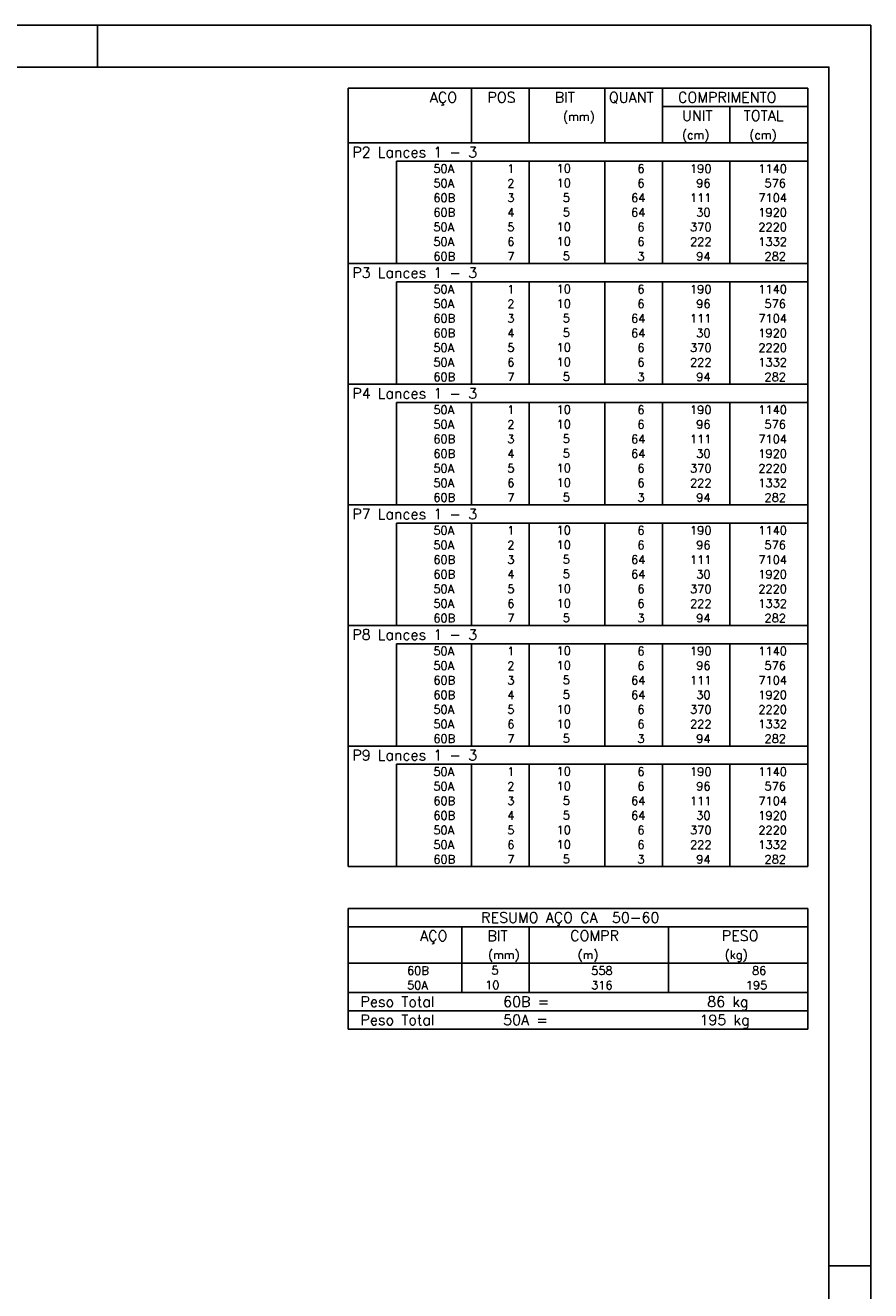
# Model space of a CAD drawing. Extents: x 0 to 84.1, y 0 to 59.4.
# Tile 7 of 7: x 63.9 to 84.1, y 29.1 to 59.4. Entities that reach past the tile are written whole.
import ezdxf

# ---------------------------------------------------------------- set-up
doc = ezdxf.new("R2010")
doc.units = 0
doc.header["$MEASUREMENT"] = 0
doc.layers.add('2', color=2, linetype='CONTINUOUS')
doc.styles.get("Standard").update_dxf_attribs({"font": 'ROMANS.SHX'})

msp = doc.modelspace()

# ---------------------------------------------------------------- linework, layer by layer
at = {"layer": '2', "linetype": 'Continuous'}
for p, q in [((84.100006, 59.400002), (0, 59.400002)), ((65.600006, 58.400002), (65.600006, 59.400002)), ((84.100006, 0), (84.100006, 59.400002)), ((71.6, 57.895003), (71.6, 56.582503)), ((71.6, 57.895003), (82.6, 57.895003)), ((74.55, 56.582503), (74.55, 57.895003)), ((75.93, 56.582503), (75.93, 57.895003)), ((77.74, 56.582503), (77.74, 57.895003)), ((79.12, 56.582503), (79.12, 57.895003)), ((82.6, 57.895003), (82.6, 56.582503)), ((79.12, 57.457503), (82.6, 57.457503)), ((80.73, 56.582503), (80.73, 57.457503)), ((71.6, 56.582503), (82.6, 56.582503)), ((71.6, 56.145003), (71.6, 56.582503)), ((71.6, 56.582503), (82.6, 56.582503)), ((82.6, 56.145003), (82.6, 56.582503)), ((71.6, 55.795003), (71.6, 56.145003)), ((82.6, 56.145003), (72.75, 56.145003)), ((72.75, 56.145003), (72.75, 55.795003)), ((74.55, 56.145003), (74.55, 55.795003)), ((75.93, 56.145003), (75.93, 55.795003)), ((77.74, 56.145003), (77.74, 55.795003)), ((79.12, 56.145003), (79.12, 55.795003)), ((80.73, 56.145003), (80.73, 55.795003)), ((82.6, 55.795003), (82.6, 56.145003)), ((71.6, 55.445003), (71.6, 55.795003)), ((72.75, 55.795003), (72.75, 55.445003)), ((74.55, 55.795003), (74.55, 55.445003)), ((75.93, 55.795003), (75.93, 55.445003)), ((77.74, 55.795003), (77.74, 55.445003)), ((79.12, 55.795003), (79.12, 55.445003)), ((80.73, 55.795003), (80.73, 55.445003)), ((82.6, 55.445003), (82.6, 55.795003)), ((71.6, 55.095004), (71.6, 55.445003)), ((72.75, 55.445003), (72.75, 55.095004)), ((74.55, 55.445003), (74.55, 55.095004)), ((75.93, 55.445003), (75.93, 55.095004)), ((77.74, 55.445003), (77.74, 55.095004)), ((79.12, 55.445003), (79.12, 55.095004)), ((80.73, 55.445003), (80.73, 55.095004)), ((82.6, 55.095004), (82.6, 55.445003)), ((71.6, 54.745004), (71.6, 55.095004)), ((72.75, 55.095004), (72.75, 54.745004)), ((74.55, 55.095004), (74.55, 54.745004)), ((75.93, 55.095004), (75.93, 54.745004)), ((77.74, 55.095004), (77.74, 54.745004)), ((79.12, 55.095004), (79.12, 54.745004)), ((80.73, 55.095004), (80.73, 54.745004)), ((82.6, 54.745004), (82.6, 55.095004)), ((71.6, 54.395004), (71.6, 54.745004)), ((72.75, 54.745004), (72.75, 54.395004)), ((74.55, 54.745004), (74.55, 54.395004)), ((75.93, 54.745004), (75.93, 54.395004)), ((77.74, 54.745004), (77.74, 54.395004)), ((79.12, 54.745004), (79.12, 54.395004)), ((80.73, 54.745004), (80.73, 54.395004)), ((82.6, 54.395004), (82.6, 54.745004)), ((71.6, 54.045004), (71.6, 54.395004)), ((72.75, 54.395004), (72.75, 54.045004)), ((74.55, 54.395004), (74.55, 54.045004)), ((75.93, 54.395004), (75.93, 54.045004)), ((77.74, 54.395004), (77.74, 54.045004)), ((79.12, 54.395004), (79.12, 54.045004)), ((80.73, 54.395004), (80.73, 54.045004)), ((82.6, 54.045004), (82.6, 54.395004)), ((71.6, 53.695004), (71.6, 54.045004)), ((72.75, 54.045004), (72.75, 53.695004)), ((74.55, 54.045004), (74.55, 53.695004)), ((75.93, 54.045004), (75.93, 53.695004)), ((77.74, 54.045004), (77.74, 53.695004)), ((79.12, 54.045004), (79.12, 53.695004)), ((80.73, 54.045004), (80.73, 53.695004)), ((82.6, 53.695004), (82.6, 54.045004)), ((71.6, 53.257504), (71.6, 53.695004)), ((71.6, 53.695004), (82.6, 53.695004)), ((82.6, 53.257504), (82.6, 53.695004)), ((71.6, 52.907504), (71.6, 53.257504)), ((82.6, 53.257504), (72.75, 53.257504)), ((72.75, 53.257504), (72.75, 52.907504)), ((74.55, 53.257504), (74.55, 52.907504)), ((75.93, 53.257504), (75.93, 52.907504)), ((77.74, 53.257504), (77.74, 52.907504)), ((79.12, 53.257504), (79.12, 52.907504)), ((80.73, 53.257504), (80.73, 52.907504)), ((82.6, 52.907504), (82.6, 53.257504)), ((71.6, 52.557504), (71.6, 52.907504)), ((72.75, 52.907504), (72.75, 52.557504)), ((74.55, 52.907504), (74.55, 52.557504)), ((75.93, 52.907504), (75.93, 52.557504)), ((77.74, 52.907504), (77.74, 52.557504)), ((79.12, 52.907504), (79.12, 52.557504)), ((80.73, 52.907504), (80.73, 52.557504)), ((82.6, 52.557504), (82.6, 52.907504)), ((71.6, 52.207504), (71.6, 52.557504)), ((72.75, 52.557504), (72.75, 52.207504)), ((74.55, 52.557504), (74.55, 52.207504)), ((75.93, 52.557504), (75.93, 52.207504)), ((77.74, 52.557504), (77.74, 52.207504)), ((79.12, 52.557504), (79.12, 52.207504)), ((80.73, 52.557504), (80.73, 52.207504)), ((82.6, 52.207504), (82.6, 52.557504)), ((71.6, 51.857504), (71.6, 52.207504)), ((72.75, 52.207504), (72.75, 51.857504)), ((74.55, 52.207504), (74.55, 51.857504)), ((75.93, 52.207504), (75.93, 51.857504)), ((77.74, 52.207504), (77.74, 51.857504)), ((79.12, 52.207504), (79.12, 51.857504)), ((80.73, 52.207504), (80.73, 51.857504)), ((82.6, 51.857504), (82.6, 52.207504)), ((71.6, 51.507504), (71.6, 51.857504)), ((72.75, 51.857504), (72.75, 51.507504)), ((74.55, 51.857504), (74.55, 51.507504)), ((75.93, 51.857504), (75.93, 51.507504)), ((77.74, 51.857504), (77.74, 51.507504)), ((79.12, 51.857504), (79.12, 51.507504)), ((80.73, 51.857504), (80.73, 51.507504)), ((82.6, 51.507504), (82.6, 51.857504)), ((71.6, 51.157504), (71.6, 51.507504)), ((72.75, 51.507504), (72.75, 51.157504)), ((74.55, 51.507504), (74.55, 51.157504)), ((75.93, 51.507504), (75.93, 51.157504)), ((77.74, 51.507504), (77.74, 51.157504)), ((79.12, 51.507504), (79.12, 51.157504)), ((80.73, 51.507504), (80.73, 51.157504)), ((82.6, 51.157504), (82.6, 51.507504)), ((71.6, 50.807505), (71.6, 51.157504)), ((72.75, 51.157504), (72.75, 50.807505)), ((74.55, 51.157504), (74.55, 50.807505)), ((75.93, 51.157504), (75.93, 50.807505)), ((77.74, 51.157504), (77.74, 50.807505)), ((79.12, 51.157504), (79.12, 50.807505)), ((80.73, 51.157504), (80.73, 50.807505)), ((82.6, 50.807505), (82.6, 51.157504)), ((71.6, 50.370005), (71.6, 50.807505)), ((71.6, 50.807505), (82.6, 50.807505)), ((82.6, 50.370005), (82.6, 50.807505)), ((71.6, 50.020005), (71.6, 50.370005)), ((82.6, 50.370005), (72.75, 50.370005)), ((72.75, 50.370005), (72.75, 50.020005)), ((74.55, 50.370005), (74.55, 50.020005)), ((75.93, 50.370005), (75.93, 50.020005)), ((77.74, 50.370005), (77.74, 50.020005)), ((79.12, 50.370005), (79.12, 50.020005)), ((80.73, 50.370005), (80.73, 50.020005)), ((82.6, 50.020005), (82.6, 50.370005)), ((71.6, 49.670005), (71.6, 50.020005)), ((72.75, 50.020005), (72.75, 49.670005)), ((74.55, 50.020005), (74.55, 49.670005)), ((75.93, 50.020005), (75.93, 49.670005)), ((77.74, 50.020005), (77.74, 49.670005)), ((79.12, 50.020005), (79.12, 49.670005)), ((80.73, 50.020005), (80.73, 49.670005)), ((82.6, 49.670005), (82.6, 50.020005)), ((71.6, 49.320005), (71.6, 49.670005)), ((72.75, 49.670005), (72.75, 49.320005)), ((74.55, 49.670005), (74.55, 49.320005)), ((75.93, 49.670005), (75.93, 49.320005)), ((77.74, 49.670005), (77.74, 49.320005)), ((79.12, 49.670005), (79.12, 49.320005)), ((80.73, 49.670005), (80.73, 49.320005)), ((82.6, 49.320005), (82.6, 49.670005)), ((71.6, 48.970005), (71.6, 49.320005)), ((72.75, 49.320005), (72.75, 48.970005)), ((74.55, 49.320005), (74.55, 48.970005)), ((75.93, 49.320005), (75.93, 48.970005)), ((77.74, 49.320005), (77.74, 48.970005)), ((79.12, 49.320005), (79.12, 48.970005)), ((80.73, 49.320005), (80.73, 48.970005)), ((82.6, 48.970005), (82.6, 49.320005)), ((71.6, 48.620005), (71.6, 48.970005)), ((72.75, 48.970005), (72.75, 48.620005)), ((74.55, 48.970005), (74.55, 48.620005)), ((75.93, 48.970005), (75.93, 48.620005)), ((77.74, 48.970005), (77.74, 48.620005)), ((79.12, 48.970005), (79.12, 48.620005)), ((80.73, 48.970005), (80.73, 48.620005)), ((82.6, 48.620005), (82.6, 48.970005)), ((71.6, 48.270005), (71.6, 48.620005)), ((72.75, 48.620005), (72.75, 48.270005)), ((74.55, 48.620005), (74.55, 48.270005)), ((75.93, 48.620005), (75.93, 48.270005)), ((77.74, 48.620005), (77.74, 48.270005)), ((79.12, 48.620005), (79.12, 48.270005)), ((80.73, 48.620005), (80.73, 48.270005)), ((82.6, 48.270005), (82.6, 48.620005)), ((71.6, 47.920005), (71.6, 48.270005)), ((72.75, 48.270005), (72.75, 47.920005)), ((74.55, 48.270005), (74.55, 47.920005)), ((75.93, 48.270005), (75.93, 47.920005)), ((77.74, 48.270005), (77.74, 47.920005)), ((79.12, 48.270005), (79.12, 47.920005)), ((80.73, 48.270005), (80.73, 47.920005)), ((82.6, 47.920005), (82.6, 48.270005)), ((71.6, 47.482505), (71.6, 47.920005)), ((71.6, 47.920005), (82.6, 47.920005)), ((82.6, 47.482505), (82.6, 47.920005)), ((71.6, 47.132505), (71.6, 47.482505)), ((82.6, 47.482505), (72.75, 47.482505)), ((72.75, 47.482505), (72.75, 47.132505)), ((74.55, 47.482505), (74.55, 47.132505)), ((75.93, 47.482505), (75.93, 47.132505)), ((77.74, 47.482505), (77.74, 47.132505)), ((79.12, 47.482505), (79.12, 47.132505)), ((80.73, 47.482505), (80.73, 47.132505)), ((82.6, 47.132505), (82.6, 47.482505)), ((71.6, 46.782505), (71.6, 47.132505)), ((72.75, 47.132505), (72.75, 46.782505)), ((74.55, 47.132505), (74.55, 46.782505)), ((75.93, 47.132505), (75.93, 46.782505)), ((77.74, 47.132505), (77.74, 46.782505)), ((79.12, 47.132505), (79.12, 46.782505)), ((80.73, 47.132505), (80.73, 46.782505)), ((82.6, 46.782505), (82.6, 47.132505)), ((71.6, 46.432506), (71.6, 46.782505)), ((72.75, 46.782505), (72.75, 46.432506)), ((74.55, 46.782505), (74.55, 46.432506)), ((75.93, 46.782505), (75.93, 46.432506)), ((77.74, 46.782505), (77.74, 46.432506)), ((79.12, 46.782505), (79.12, 46.432506)), ((80.73, 46.782505), (80.73, 46.432506)), ((82.6, 46.432506), (82.6, 46.782505)), ((71.6, 46.082506), (71.6, 46.432506)), ((72.75, 46.432506), (72.75, 46.082506)), ((74.55, 46.432506), (74.55, 46.082506)), ((75.93, 46.432506), (75.93, 46.082506)), ((77.74, 46.432506), (77.74, 46.082506)), ((79.12, 46.432506), (79.12, 46.082506)), ((80.73, 46.432506), (80.73, 46.082506)), ((82.6, 46.082506), (82.6, 46.432506)), ((71.6, 45.732506), (71.6, 46.082506)), ((72.75, 46.082506), (72.75, 45.732506)), ((74.55, 46.082506), (74.55, 45.732506)), ((75.93, 46.082506), (75.93, 45.732506)), ((77.74, 46.082506), (77.74, 45.732506)), ((79.12, 46.082506), (79.12, 45.732506)), ((80.73, 46.082506), (80.73, 45.732506)), ((82.6, 45.732506), (82.6, 46.082506)), ((71.6, 45.382506), (71.6, 45.732506)), ((72.75, 45.732506), (72.75, 45.382506)), ((74.55, 45.732506), (74.55, 45.382506)), ((75.93, 45.732506), (75.93, 45.382506)), ((77.74, 45.732506), (77.74, 45.382506)), ((79.12, 45.732506), (79.12, 45.382506)), ((80.73, 45.732506), (80.73, 45.382506)), ((82.6, 45.382506), (82.6, 45.732506)), ((71.6, 45.032506), (71.6, 45.382506)), ((72.75, 45.382506), (72.75, 45.032506)), ((74.55, 45.382506), (74.55, 45.032506)), ((75.93, 45.382506), (75.93, 45.032506)), ((77.74, 45.382506), (77.74, 45.032506)), ((79.12, 45.382506), (79.12, 45.032506)), ((80.73, 45.382506), (80.73, 45.032506)), ((82.6, 45.032506), (82.6, 45.382506)), ((71.6, 44.595006), (71.6, 45.032506)), ((71.6, 45.032506), (82.6, 45.032506)), ((82.6, 44.595006), (82.6, 45.032506)), ((71.6, 44.245006), (71.6, 44.595006)), ((82.6, 44.595006), (72.75, 44.595006)), ((72.75, 44.595006), (72.75, 44.245006)), ((74.55, 44.595006), (74.55, 44.245006)), ((75.93, 44.595006), (75.93, 44.245006)), ((77.74, 44.595006), (77.74, 44.245006)), ((79.12, 44.595006), (79.12, 44.245006)), ((80.73, 44.595006), (80.73, 44.245006)), ((82.6, 44.245006), (82.6, 44.595006)), ((71.6, 43.895006), (71.6, 44.245006)), ((72.75, 44.245006), (72.75, 43.895006)), ((74.55, 44.245006), (74.55, 43.895006)), ((75.93, 44.245006), (75.93, 43.895006)), ((77.74, 44.245006), (77.74, 43.895006)), ((79.12, 44.245006), (79.12, 43.895006)), ((80.73, 44.245006), (80.73, 43.895006)), ((82.6, 43.895006), (82.6, 44.245006)), ((71.6, 43.545006), (71.6, 43.895006)), ((72.75, 43.895006), (72.75, 43.545006)), ((74.55, 43.895006), (74.55, 43.545006)), ((75.93, 43.895006), (75.93, 43.545006)), ((77.74, 43.895006), (77.74, 43.545006)), ((79.12, 43.895006), (79.12, 43.545006)), ((80.73, 43.895006), (80.73, 43.545006)), ((82.6, 43.545006), (82.6, 43.895006)), ((71.6, 43.195006), (71.6, 43.545006)), ((72.75, 43.545006), (72.75, 43.195006)), ((74.55, 43.545006), (74.55, 43.195006)), ((75.93, 43.545006), (75.93, 43.195006)), ((77.74, 43.545006), (77.74, 43.195006)), ((79.12, 43.545006), (79.12, 43.195006)), ((80.73, 43.545006), (80.73, 43.195006)), ((82.6, 43.195006), (82.6, 43.545006)), ((71.6, 42.845006), (71.6, 43.195006)), ((72.75, 43.195006), (72.75, 42.845006)), ((74.55, 43.195006), (74.55, 42.845006)), ((75.93, 43.195006), (75.93, 42.845006)), ((77.74, 43.195006), (77.74, 42.845006)), ((79.12, 43.195006), (79.12, 42.845006)), ((80.73, 43.195006), (80.73, 42.845006)), ((82.6, 42.845006), (82.6, 43.195006)), ((71.6, 42.495006), (71.6, 42.845006)), ((72.75, 42.845006), (72.75, 42.495006)), ((74.55, 42.845006), (74.55, 42.495006)), ((75.93, 42.845006), (75.93, 42.495006)), ((77.74, 42.845006), (77.74, 42.495006)), ((79.12, 42.845006), (79.12, 42.495006)), ((80.73, 42.845006), (80.73, 42.495006)), ((82.6, 42.495006), (82.6, 42.845006)), ((71.6, 42.145007), (71.6, 42.495006)), ((72.75, 42.495006), (72.75, 42.145007)), ((74.55, 42.495006), (74.55, 42.145007)), ((75.93, 42.495006), (75.93, 42.145007)), ((77.74, 42.495006), (77.74, 42.145007)), ((79.12, 42.495006), (79.12, 42.145007)), ((80.73, 42.495006), (80.73, 42.145007)), ((82.6, 42.145007), (82.6, 42.495006)), ((71.6, 41.707507), (71.6, 42.145007)), ((71.6, 42.145007), (82.6, 42.145007)), ((82.6, 41.707507), (82.6, 42.145007)), ((71.6, 41.357507), (71.6, 41.707507)), ((82.6, 41.707507), (72.75, 41.707507)), ((72.75, 41.707507), (72.75, 41.357507)), ((74.55, 41.707507), (74.55, 41.357507)), ((75.93, 41.707507), (75.93, 41.357507)), ((77.74, 41.707507), (77.74, 41.357507)), ((79.12, 41.707507), (79.12, 41.357507)), ((80.73, 41.707507), (80.73, 41.357507)), ((82.6, 41.357507), (82.6, 41.707507)), ((71.6, 41.007507), (71.6, 41.357507)), ((72.75, 41.357507), (72.75, 41.007507)), ((74.55, 41.357507), (74.55, 41.007507)), ((75.93, 41.357507), (75.93, 41.007507)), ((77.74, 41.357507), (77.74, 41.007507)), ((79.12, 41.357507), (79.12, 41.007507)), ((80.73, 41.357507), (80.73, 41.007507)), ((82.6, 41.007507), (82.6, 41.357507)), ((71.6, 40.657507), (71.6, 41.007507)), ((72.75, 41.007507), (72.75, 40.657507)), ((74.55, 41.007507), (74.55, 40.657507)), ((75.93, 41.007507), (75.93, 40.657507)), ((77.74, 41.007507), (77.74, 40.657507)), ((79.12, 41.007507), (79.12, 40.657507)), ((80.73, 41.007507), (80.73, 40.657507)), ((82.6, 40.657507), (82.6, 41.007507)), ((71.6, 40.307507), (71.6, 40.657507)), ((72.75, 40.657507), (72.75, 40.307507)), ((74.55, 40.657507), (74.55, 40.307507)), ((75.93, 40.657507), (75.93, 40.307507)), ((77.74, 40.657507), (77.74, 40.307507)), ((79.12, 40.657507), (79.12, 40.307507)), ((80.73, 40.657507), (80.73, 40.307507)), ((82.6, 40.307507), (82.6, 40.657507)), ((71.6, 39.957507), (71.6, 40.307507)), ((72.75, 40.307507), (72.75, 39.957507)), ((74.55, 40.307507), (74.55, 39.957507)), ((75.93, 40.307507), (75.93, 39.957507)), ((77.74, 40.307507), (77.74, 39.957507)), ((79.12, 40.307507), (79.12, 39.957507)), ((80.73, 40.307507), (80.73, 39.957507)), ((82.6, 39.957507), (82.6, 40.307507)), ((71.6, 39.607507), (71.6, 39.957507)), ((72.75, 39.957507), (72.75, 39.607507)), ((74.55, 39.957507), (74.55, 39.607507)), ((75.93, 39.957507), (75.93, 39.607507)), ((77.74, 39.957507), (77.74, 39.607507)), ((79.12, 39.957507), (79.12, 39.607507)), ((80.73, 39.957507), (80.73, 39.607507)), ((82.6, 39.607507), (82.6, 39.957507)), ((71.6, 39.257507), (71.6, 39.607507)), ((72.75, 39.607507), (72.75, 39.257507)), ((74.55, 39.607507), (74.55, 39.257507)), ((75.93, 39.607507), (75.93, 39.257507)), ((77.74, 39.607507), (77.74, 39.257507)), ((79.12, 39.607507), (79.12, 39.257507)), ((80.73, 39.607507), (80.73, 39.257507)), ((82.6, 39.257507), (82.6, 39.607507)), ((71.6, 39.257507), (82.6, 39.257507)), ((71.6, 38.257507), (71.6, 36.945007)), ((71.6, 38.257507), (82.6, 38.257507)), ((82.6, 38.257507), (82.6, 36.945007)), ((71.6, 37.820007), (82.6, 37.820007)), ((74.32, 36.945007), (74.32, 37.820007)), ((75.93, 36.945007), (75.93, 37.820007)), ((79.265, 36.945007), (79.265, 37.820007)), ((71.6, 36.945007), (82.6, 36.945007)), ((71.6, 36.595007), (71.6, 36.945007)), ((74.32, 36.945007), (74.32, 36.595007)), ((75.93, 36.595007), (75.93, 36.945007)), ((79.265, 36.945007), (79.265, 36.595007)), ((82.6, 36.595007), (82.6, 36.945007)), ((71.6, 36.245006), (71.6, 36.595007)), ((74.32, 36.595007), (74.32, 36.245007)), ((75.93, 36.245006), (75.93, 36.595007)), ((79.265, 36.595007), (79.265, 36.245006)), ((82.6, 36.245006), (82.6, 36.595007)), ((71.6, 36.245006), (82.6, 36.245006)), ((71.6, 35.807506), (71.6, 36.245006)), ((71.6, 36.245006), (82.6, 36.245006)), ((82.6, 35.807506), (82.6, 36.245006)), ((82.6, 35.807506), (71.6, 35.807506)), ((71.6, 35.370006), (71.6, 35.807506)), ((71.6, 35.807506), (82.6, 35.807506)), ((82.6, 35.370006), (82.6, 35.807506)), ((82.6, 35.370006), (71.6, 35.370006)), ((71.6, 35.370006), (82.6, 35.370006)), ((84.100006, 29.700001), (83.100006, 29.700001))]:
    msp.add_line(p, q, dxfattribs=at)
msp.add_lwpolyline([(83.100006, 1), (2.5, 1), (2.5, 58.400002), (83.100006, 58.400002), (83.100006, 1)], dxfattribs=at)

# ---------------------------------------------------------------- texts
for s, height, p in [('AÇO', 0.25, (73.54958, 57.551253)), ('POS', 0.25, (74.93, 57.551253)), ('BIT', 0.25, (76.54, 57.551253)), ('QUANT', 0.25, (77.836489, 57.551253)), ('COMPRIMENTO', 0.25, (79.489469, 57.551253)), ('(mm)', 0.2, (76.74, 57.113753)), ('UNIT', 0.25, (79.586854, 57.113753)), ('TOTAL', 0.25, (81.059307, 57.113753)), ('(cm)', 0.2, (79.586854, 56.676253)), ('(cm)', 0.2, (81.196854, 56.676253)), ('P2 Lances 1 - 3', 0.25, (71.695798, 56.238753)), ('     50A', 0.2, (72.889661, 55.870003)), ('  1', 0.2, (75.13, 55.870003)), ('   10  ', 0.2, (76.136543, 55.876047)), ('    6', 0.2, (77.92, 55.870003)), ('   190', 0.2, (79.33, 55.870003)), ('   1140', 0.2, (80.963622, 55.870003)), ('     50A', 0.2, (72.889661, 55.520003)), ('  2', 0.2, (75.13, 55.520003)), ('   10  ', 0.2, (76.136543, 55.526047)), ('    6', 0.2, (77.92, 55.520003)), ('    96', 0.2, (79.33, 55.520003)), ('    576', 0.2, (80.963622, 55.520003)), ('     60B', 0.2, (72.889661, 55.170003)), ('  3', 0.2, (75.13, 55.170003)), ('    5  ', 0.2, (76.136543, 55.176047)), ('   64', 0.2, (77.92, 55.170003)), ('   111', 0.2, (79.33, 55.170003)), ('   7104', 0.2, (80.963622, 55.170003)), ('     60B', 0.2, (72.889661, 54.820003)), ('  4', 0.2, (75.13, 54.820003)), ('    5  ', 0.2, (76.136543, 54.826047)), ('   64', 0.2, (77.92, 54.820003)), ('    30', 0.2, (79.33, 54.820003)), ('   1920', 0.2, (80.963622, 54.820003)), ('     50A', 0.2, (72.889661, 54.470004)), ('  5', 0.2, (75.13, 54.470004)), ('   10  ', 0.2, (76.136543, 54.476047)), ('    6', 0.2, (77.92, 54.470004)), ('   370', 0.2, (79.33, 54.470004)), ('   2220', 0.2, (80.963622, 54.470004)), ('     50A', 0.2, (72.889661, 54.120004)), ('  6', 0.2, (75.13, 54.120004)), ('   10  ', 0.2, (76.136543, 54.126048)), ('    6', 0.2, (77.92, 54.120004)), ('   222', 0.2, (79.33, 54.120004)), ('   1332', 0.2, (80.963622, 54.120004)), ('     60B', 0.2, (72.889661, 53.770004)), ('  7', 0.2, (75.13, 53.770004)), ('    5  ', 0.2, (76.136543, 53.776048)), ('    3', 0.2, (77.92, 53.770004)), ('    94', 0.2, (79.33, 53.770004)), ('    282', 0.2, (80.963622, 53.770004)), ('P3 Lances 1 - 3', 0.25, (71.695798, 53.351254)), ('     50A', 0.2, (72.889661, 52.982504)), ('  1', 0.2, (75.13, 52.982504)), ('   10  ', 0.2, (76.136543, 52.988548)), ('    6', 0.2, (77.92, 52.982504)), ('   190', 0.2, (79.33, 52.982504)), ('   1140', 0.2, (80.963622, 52.982504)), ('     50A', 0.2, (72.889661, 52.632504)), ('  2', 0.2, (75.13, 52.632504)), ('   10  ', 0.2, (76.136543, 52.638548)), ('    6', 0.2, (77.92, 52.632504)), ('    96', 0.2, (79.33, 52.632504)), ('    576', 0.2, (80.963622, 52.632504)), ('     60B', 0.2, (72.889661, 52.282504)), ('  3', 0.2, (75.13, 52.282504)), ('    5  ', 0.2, (76.136543, 52.288548)), ('   64', 0.2, (77.92, 52.282504)), ('   111', 0.2, (79.33, 52.282504)), ('   7104', 0.2, (80.963622, 52.282504)), ('     60B', 0.2, (72.889661, 51.932504)), ('  4', 0.2, (75.13, 51.932504)), ('    5  ', 0.2, (76.136543, 51.938548)), ('   64', 0.2, (77.92, 51.932504)), ('    30', 0.2, (79.33, 51.932504)), ('   1920', 0.2, (80.963622, 51.932504)), ('     50A', 0.2, (72.889661, 51.582504)), ('  5', 0.2, (75.13, 51.582504)), ('   10  ', 0.2, (76.136543, 51.588548)), ('    6', 0.2, (77.92, 51.582504)), ('   370', 0.2, (79.33, 51.582504)), ('   2220', 0.2, (80.963622, 51.582504)), ('     50A', 0.2, (72.889661, 51.232504)), ('  6', 0.2, (75.13, 51.232504)), ('   10  ', 0.2, (76.136543, 51.238548)), ('    6', 0.2, (77.92, 51.232504)), ('   222', 0.2, (79.33, 51.232504)), ('   1332', 0.2, (80.963622, 51.232504)), ('     60B', 0.2, (72.889661, 50.882504)), ('  7', 0.2, (75.13, 50.882504)), ('    5  ', 0.2, (76.136543, 50.888548)), ('    3', 0.2, (77.92, 50.882504)), ('    94', 0.2, (79.33, 50.882504)), ('    282', 0.2, (80.963622, 50.882504)), ('P4 Lances 1 - 3', 0.25, (71.695798, 50.463755)), ('     50A', 0.2, (72.889661, 50.095004)), ('  1', 0.2, (75.13, 50.095004)), ('   10  ', 0.2, (76.136543, 50.101048)), ('    6', 0.2, (77.92, 50.095004)), ('   190', 0.2, (79.33, 50.095004)), ('   1140', 0.2, (80.963622, 50.095004)), ('     50A', 0.2, (72.889661, 49.745005)), ('  2', 0.2, (75.13, 49.745005)), ('   10  ', 0.2, (76.136543, 49.751048)), ('    6', 0.2, (77.92, 49.745005)), ('    96', 0.2, (79.33, 49.745005)), ('    576', 0.2, (80.963622, 49.745005)), ('     60B', 0.2, (72.889661, 49.395005)), ('  3', 0.2, (75.13, 49.395005)), ('    5  ', 0.2, (76.136543, 49.401049)), ('   64', 0.2, (77.92, 49.395005)), ('   111', 0.2, (79.33, 49.395005)), ('   7104', 0.2, (80.963622, 49.395005)), ('     60B', 0.2, (72.889661, 49.045005)), ('  4', 0.2, (75.13, 49.045005)), ('    5  ', 0.2, (76.136543, 49.051049)), ('   64', 0.2, (77.92, 49.045005)), ('    30', 0.2, (79.33, 49.045005)), ('   1920', 0.2, (80.963622, 49.045005)), ('     50A', 0.2, (72.889661, 48.695005)), ('  5', 0.2, (75.13, 48.695005)), ('   10  ', 0.2, (76.136543, 48.701049)), ('    6', 0.2, (77.92, 48.695005)), ('   370', 0.2, (79.33, 48.695005)), ('   2220', 0.2, (80.963622, 48.695005)), ('     50A', 0.2, (72.889661, 48.345005)), ('  6', 0.2, (75.13, 48.345005)), ('   10  ', 0.2, (76.136543, 48.351049)), ('    6', 0.2, (77.92, 48.345005)), ('   222', 0.2, (79.33, 48.345005)), ('   1332', 0.2, (80.963622, 48.345005)), ('     60B', 0.2, (72.889661, 47.995005)), ('  7', 0.2, (75.13, 47.995005)), ('    5  ', 0.2, (76.136543, 48.001049)), ('    3', 0.2, (77.92, 47.995005)), ('    94', 0.2, (79.33, 47.995005)), ('    282', 0.2, (80.963622, 47.995005)), ('P7 Lances 1 - 3', 0.25, (71.695798, 47.576255)), ('     50A', 0.2, (72.889661, 47.207505)), ('  1', 0.2, (75.13, 47.207505)), ('   10  ', 0.2, (76.136543, 47.213549)), ('    6', 0.2, (77.92, 47.207505)), ('   190', 0.2, (79.33, 47.207505)), ('   1140', 0.2, (80.963622, 47.207505)), ('     50A', 0.2, (72.889661, 46.857505)), ('  2', 0.2, (75.13, 46.857505)), ('   10  ', 0.2, (76.136543, 46.863549)), ('    6', 0.2, (77.92, 46.857505)), ('    96', 0.2, (79.33, 46.857505)), ('    576', 0.2, (80.963622, 46.857505)), ('     60B', 0.2, (72.889661, 46.507505)), ('  3', 0.2, (75.13, 46.507505)), ('    5  ', 0.2, (76.136543, 46.513549)), ('   64', 0.2, (77.92, 46.507505)), ('   111', 0.2, (79.33, 46.507505)), ('   7104', 0.2, (80.963622, 46.507505)), ('     60B', 0.2, (72.889661, 46.157505)), ('  4', 0.2, (75.13, 46.157505)), ('    5  ', 0.2, (76.136543, 46.163549)), ('   64', 0.2, (77.92, 46.157505)), ('    30', 0.2, (79.33, 46.157505)), ('   1920', 0.2, (80.963622, 46.157505)), ('     50A', 0.2, (72.889661, 45.807506)), ('  5', 0.2, (75.13, 45.807506)), ('   10  ', 0.2, (76.136543, 45.813549)), ('    6', 0.2, (77.92, 45.807506)), ('   370', 0.2, (79.33, 45.807506)), ('   2220', 0.2, (80.963622, 45.807506)), ('     50A', 0.2, (72.889661, 45.457506)), ('  6', 0.2, (75.13, 45.457506)), ('   10  ', 0.2, (76.136543, 45.46355)), ('    6', 0.2, (77.92, 45.457506)), ('   222', 0.2, (79.33, 45.457506)), ('   1332', 0.2, (80.963622, 45.457506)), ('     60B', 0.2, (72.889661, 45.107506)), ('  7', 0.2, (75.13, 45.107506)), ('    5  ', 0.2, (76.136543, 45.11355)), ('    3', 0.2, (77.92, 45.107506)), ('    94', 0.2, (79.33, 45.107506)), ('    282', 0.2, (80.963622, 45.107506)), ('P8 Lances 1 - 3', 0.25, (71.695798, 44.688756)), ('     50A', 0.2, (72.889661, 44.320006)), ('  1', 0.2, (75.13, 44.320006)), ('   10  ', 0.2, (76.136543, 44.32605)), ('    6', 0.2, (77.92, 44.320006)), ('   190', 0.2, (79.33, 44.320006)), ('   1140', 0.2, (80.963622, 44.320006)), ('     50A', 0.2, (72.889661, 43.970006)), ('  2', 0.2, (75.13, 43.970006)), ('   10  ', 0.2, (76.136543, 43.97605)), ('    6', 0.2, (77.92, 43.970006)), ('    96', 0.2, (79.33, 43.970006)), ('    576', 0.2, (80.963622, 43.970006)), ('     60B', 0.2, (72.889661, 43.620006)), ('  3', 0.2, (75.13, 43.620006)), ('    5  ', 0.2, (76.136543, 43.62605)), ('   64', 0.2, (77.92, 43.620006)), ('   111', 0.2, (79.33, 43.620006)), ('   7104', 0.2, (80.963622, 43.620006)), ('     60B', 0.2, (72.889661, 43.270006)), ('  4', 0.2, (75.13, 43.270006)), ('    5  ', 0.2, (76.136543, 43.27605)), ('   64', 0.2, (77.92, 43.270006)), ('    30', 0.2, (79.33, 43.270006)), ('   1920', 0.2, (80.963622, 43.270006)), ('     50A', 0.2, (72.889661, 42.920006)), ('  5', 0.2, (75.13, 42.920006)), ('   10  ', 0.2, (76.136543, 42.92605)), ('    6', 0.2, (77.92, 42.920006)), ('   370', 0.2, (79.33, 42.920006)), ('   2220', 0.2, (80.963622, 42.920006)), ('     50A', 0.2, (72.889661, 42.570006)), ('  6', 0.2, (75.13, 42.570006)), ('   10  ', 0.2, (76.136543, 42.57605)), ('    6', 0.2, (77.92, 42.570006)), ('   222', 0.2, (79.33, 42.570006)), ('   1332', 0.2, (80.963622, 42.570006)), ('     60B', 0.2, (72.889661, 42.220006)), ('  7', 0.2, (75.13, 42.220006)), ('    5  ', 0.2, (76.136543, 42.22605)), ('    3', 0.2, (77.92, 42.220006)), ('    94', 0.2, (79.33, 42.220006)), ('    282', 0.2, (80.963622, 42.220006)), ('P9 Lances 1 - 3', 0.25, (71.695798, 41.801257)), ('     50A', 0.2, (72.889661, 41.432506)), ('  1', 0.2, (75.13, 41.432506)), ('   10  ', 0.2, (76.136543, 41.43855)), ('    6', 0.2, (77.92, 41.432506)), ('   190', 0.2, (79.33, 41.432506)), ('   1140', 0.2, (80.963622, 41.432506)), ('     50A', 0.2, (72.889661, 41.082507)), ('  2', 0.2, (75.13, 41.082507)), ('   10  ', 0.2, (76.136543, 41.08855)), ('    6', 0.2, (77.92, 41.082507)), ('    96', 0.2, (79.33, 41.082507)), ('    576', 0.2, (80.963622, 41.082507)), ('     60B', 0.2, (72.889661, 40.732507)), ('  3', 0.2, (75.13, 40.732507)), ('    5  ', 0.2, (76.136543, 40.738551)), ('   64', 0.2, (77.92, 40.732507)), ('   111', 0.2, (79.33, 40.732507)), ('   7104', 0.2, (80.963622, 40.732507)), ('     60B', 0.2, (72.889661, 40.382507)), ('  4', 0.2, (75.13, 40.382507)), ('    5  ', 0.2, (76.136543, 40.388551)), ('   64', 0.2, (77.92, 40.382507)), ('    30', 0.2, (79.33, 40.382507)), ('   1920', 0.2, (80.963622, 40.382507)), ('     50A', 0.2, (72.889661, 40.032507)), ('  5', 0.2, (75.13, 40.032507)), ('   10  ', 0.2, (76.136543, 40.038551)), ('    6', 0.2, (77.92, 40.032507)), ('   370', 0.2, (79.33, 40.032507)), ('   2220', 0.2, (80.963622, 40.032507)), ('     50A', 0.2, (72.889661, 39.682507)), ('  6', 0.2, (75.13, 39.682507)), ('   10  ', 0.2, (76.136543, 39.688551)), ('    6', 0.2, (77.92, 39.682507)), ('   222', 0.2, (79.33, 39.682507)), ('   1332', 0.2, (80.963622, 39.682507)), ('     60B', 0.2, (72.889661, 39.332507)), ('  7', 0.2, (75.13, 39.332507)), ('    5  ', 0.2, (76.136543, 39.338551)), ('    3', 0.2, (77.92, 39.332507)), ('    94', 0.2, (79.33, 39.332507)), ('    282', 0.2, (80.963622, 39.332507)), ('RESUMO AÇO CA  50-60', 0.25, (74.780497, 37.913757)), ('AÇO', 0.25, (73.31958, 37.476257)), ('BIT', 0.25, (74.93, 37.476257)), ('COMPR', 0.25, (76.908841, 37.479858)), ('PESO', 0.25, (80.53784, 37.479858)), ('(mm)', 0.2, (74.943861, 37.048757)), ('(m)', 0.2, (77.086146, 37.048757)), ('(kg)', 0.2, (80.606442, 37.048757)), ('     60B', 0.2, (72.259661, 36.670007)), ('    5  ', 0.2, (74.426542, 36.676051)), ('     558', 0.2, (76.667658, 36.670008)), ('     86', 0.2, (80.515265, 36.670008)), ('     50A', 0.2, (72.259661, 36.320007)), ('   10  ', 0.2, (74.426542, 36.326051)), ('     316', 0.2, (76.667658, 36.320007)), ('    195', 0.2, (80.515265, 36.320007)), ('Peso Total        60B =', 0.25, (71.892829, 35.901256)), ('     86 kg', 0.25, (79.257004, 35.901256)), ('Peso Total        50A =', 0.25, (71.892829, 35.463756)), ('    195 kg', 0.25, (79.257004, 35.463756))]:
    msp.add_text(s, height=height, dxfattribs=at).set_placement(p)

doc.saveas('drawing.dxf')
